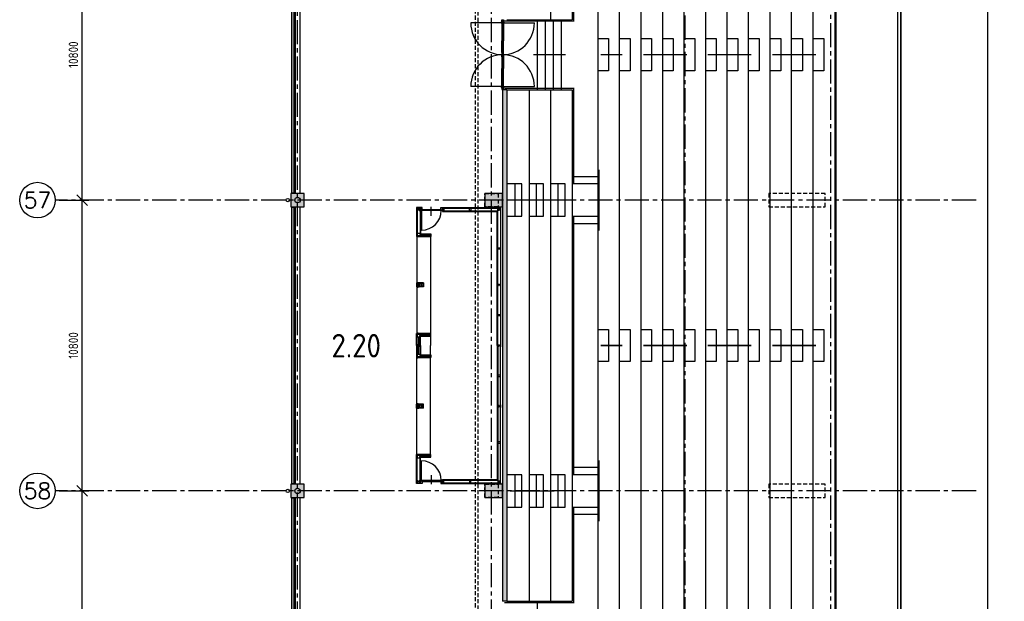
# Model space of a CAD drawing. Extents: x 2980 to 201049, y 2980 to 157420.
# Tile 39 of 78: x 2980 to 39549, y 74600 to 96200. Entities that reach past the tile are written whole.
import ezdxf
from ezdxf.enums import TextEntityAlignment as Align

# ---------------------------------------------------------------- set-up
doc = ezdxf.new("R2010")
doc.units = 0
doc.header["$LTSCALE"] = 1200
doc.header["$PDMODE"] = 1
doc.header["$PDSIZE"] = 200
doc.linetypes.add('CENTER2', pattern=[1.125, 0.75, -0.125, 0.125, -0.125])
doc.linetypes.add('HIDDEN2', pattern=[0.1875, 0.125, -0.0625])
doc.layers.get('0').update_dxf_attribs({"linetype": 'CONTINUOUS'})
doc.layers.get('DEFPOINTS').update_dxf_attribs({"linetype": 'CONTINUOUS'})
doc.layers.add('CIVIEL', color=8, linetype='CONTINUOUS')
doc.layers.add('STRAMIENLIJNEN', color=9, linetype='CENTER2')
doc.styles.add('5MM', font='romans', dxfattribs={"height": 1000})
doc.styles.add('FRANK', font='iso.shx', dxfattribs={"width": 1.2})
doc.styles.add('ISO200', font='archs.shx')
doc.dimstyles.new('DIM_200', dxfattribs={"dimscale": 200, "dimtxt": 1.75, "dimasz": 2, "dimexe": 1.25, "dimexo": 0.75, "dimgap": 0.75, "dimtad": 1, "dimdec": 4, "dimrnd": 0.1, "dimtxsty": 'ISO200', "dimblk1": 'OBLIQUE', "dimblk2": 'OBLIQUE', "dimsah": 1, "dimcen": 1, "dimclrd": 256, "dimclre": 256, "dimclrt": 256, "dimazin": 3, "dimtfac": 0.057143, "dimtdec": 4, "dimtmove": 0, "dimatfit": 3, "dimtolj": 1})

# ---------------------------------------------------------------- blocks, each defined once
blk = doc.blocks.new('_OBLIQUE')
at = {"color": 0, "linetype": 'BYBLOCK'}
blk.add_line((-0.5, -0.5), (0.5, 0.5), dxfattribs=at)
blk = doc.blocks.new('*D27')
at = {"linetype": 'BYBLOCK'}
for p, q in [((4450, 89500), (5550, 89500)), ((5300, 78700), (5300, 89500)), ((4450, 78700), (5550, 78700))]:
    blk.add_line(p, q, dxfattribs=at)
at = {"layer": 'DEFPOINTS', "color": 0, "linetype": 'BYBLOCK'}
for p in [(4300, 89500), (5300, 89500), (4300, 78700)]:
    blk.add_point(p, dxfattribs=at)
at = {"linetype": 'BYBLOCK', "xscale": 400, "yscale": 400, "zscale": 400}
for p, rotation in [((5300, 89500), 90), ((5300, 78700), 270)]:
    blk.add_blockref('_OBLIQUE', p, dxfattribs=dict(at, rotation=rotation))
at = {"linetype": 'BYBLOCK', "insert": (4975, 84100), "char_height": 350, "attachment_point": 5, "rotation": 90, "style": 'ISO200'}
blk.add_mtext('\\A1;10800', dxfattribs=at)
blk = doc.blocks.new('*D26')
at = {"linetype": 'BYBLOCK'}
for p, q in [((4450, 78700), (5550, 78700)), ((5300, 67900), (5300, 78700)), ((4450, 67900), (5550, 67900))]:
    blk.add_line(p, q, dxfattribs=at)
at = {"layer": 'DEFPOINTS', "color": 0, "linetype": 'BYBLOCK'}
for p in [(4300, 78700), (5300, 78700), (4300, 67900)]:
    blk.add_point(p, dxfattribs=at)
at = {"linetype": 'BYBLOCK', "xscale": 400, "yscale": 400, "zscale": 400}
for p, rotation in [((5300, 78700), 90), ((5300, 67900), 270)]:
    blk.add_blockref('_OBLIQUE', p, dxfattribs=dict(at, rotation=rotation))
at = {"linetype": 'BYBLOCK', "insert": (4975, 73300), "char_height": 350, "attachment_point": 5, "rotation": 90, "style": 'ISO200'}
blk.add_mtext('\\A1;10800', dxfattribs=at)
blk = doc.blocks.new('*D28')
at = {"linetype": 'BYBLOCK'}
for p, q in [((4450, 100300), (5550, 100300)), ((5300, 89500), (5300, 100300)), ((4450, 89500), (5550, 89500))]:
    blk.add_line(p, q, dxfattribs=at)
at = {"layer": 'DEFPOINTS', "color": 0, "linetype": 'BYBLOCK'}
for p in [(4300, 100300), (5300, 100300), (4300, 89500)]:
    blk.add_point(p, dxfattribs=at)
at = {"linetype": 'BYBLOCK', "xscale": 400, "yscale": 400, "zscale": 400}
for p, rotation in [((5300, 100300), 90), ((5300, 89500), 270)]:
    blk.add_blockref('_OBLIQUE', p, dxfattribs=dict(at, rotation=rotation))
at = {"linetype": 'BYBLOCK', "insert": (4975, 94900), "char_height": 350, "attachment_point": 5, "rotation": 90, "style": 'ISO200'}
blk.add_mtext('\\A1;10800', dxfattribs=at)

msp = doc.modelspace()

# ---------------------------------------------------------------- linework, layer by layer
at = {"layer": 'CIVIEL'}
for p, q in [((13216, 100050), (13216, 89750)), ((13384, 100050), (13384, 89750)), ((21070, 96200), (23500, 96200)), ((22208.55078, 93600), (22208.55078, 96200)), ((22508.55078, 93600), (22508.55078, 96200)), ((22808.55078, 93600), (22808.55078, 96200)), ((23108.55078, 93600), (23108.55078, 96200)), ((20913.25, 96082), (19731.25, 96082)), ((20881.5, 96060), (20881.5, 95409)), ((20901, 96060), (20907, 96058.94204)), ((20907, 96076), (20907, 95409)), ((20933, 96076), (20907, 96076)), ((20908.5, 96150), (20908.5, 96132)), ((20913.25, 96150), (20913.25, 96132)), ((20913.25, 96082), (22095.25, 96082)), ((20915, 96076), (20915, 95409)), ((20918, 96150), (20918, 96132)), ((20927, 96076), (20927, 95409)), ((20933, 96076), (20933, 95409)), ((20939, 96060), (20933, 96058.94204)), ((20945, 96060), (20945, 95409)), ((20881.5, 94981), (20881.5, 95409)), ((20907, 94965), (20907, 95409)), ((20915, 94965), (20915, 95409)), ((20927, 94965), (20927, 95409)), ((20933, 94965), (20933, 95409)), ((20945, 94981), (20945, 95409)), ((20881.5, 94819), (20881.5, 94391)), ((20901, 94981), (20907, 94982.05796)), ((20901, 94819), (20907, 94817.94204)), ((20933, 94965), (20907, 94965)), ((20907, 94835), (20907, 94391)), ((20933, 94835), (20907, 94835)), ((20908.5, 94900), (20908.5, 94909)), ((20908.5, 94900), (20908.5, 94891)), ((20913.25, 94891), (20913.25, 94909)), ((20913.25, 94909), (20913.25, 94891)), ((20915, 94835), (20915, 94391)), ((20918, 94900), (20918, 94909)), ((20918, 94900), (20918, 94891)), ((20927, 94835), (20927, 94391)), ((20939, 94981), (20933, 94982.05796)), ((20933, 94835), (20933, 94391)), ((20939, 94819), (20933, 94817.94204)), ((20945, 94819), (20945, 94391)), ((20881.5, 93740), (20881.5, 94391)), ((20907, 93724), (20907, 94391)), ((20915, 93724), (20915, 94391)), ((20927, 93724), (20927, 94391)), ((20933, 93724), (20933, 94391)), ((20945, 93740), (20945, 94391)), ((20913.25, 93718), (19731.25, 93718)), ((20901, 93740), (20907, 93741.05796)), ((20933, 93724), (20907, 93724)), ((20908.5, 93650), (20908.5, 93668)), ((20913.25, 93718), (22095.25, 93718)), ((20913.25, 93650), (20913.25, 93668)), ((20918, 93650), (20918, 93668)), ((20939, 93740), (20933, 93741.05796)), ((21070, 93600), (20907, 93600)), ((21070, 93600), (23500, 93600)), ((24450, 90367), (23500, 90367)), ((21366.66667, 90100), (21366.66667, 88900)), ((22166.66667, 90100), (22166.66667, 88900)), ((22966.66667, 90100), (22966.66667, 88900)), ((24450, 90100), (23500, 90100)), ((13216, 89250), (13216, 78950)), ((13384, 89250), (13384, 78950)), ((18259.32568, 88910.20594), (18259.32568, 89248.71665)), ((17714.82568, 89221.834), (17714.82568, 88150)), ((17854.82568, 89221.834), (17714.82568, 89221.834)), ((17727.32568, 89209.334), (17727.32568, 88162.5)), ((17727.32568, 89209.334), (17854.82568, 89209.334)), ((17739.82568, 89196.834), (17739.82568, 88175)), ((17739.82568, 89196.834), (17864.82568, 89196.834)), ((17852.32568, 89131.834), (17852.32568, 88225)), ((17864.82568, 89131.834), (17864.82568, 88225)), ((17906.82568, 89112.834), (17906.82568, 88382.834)), ((18678.82568, 89196.834), (20834.82568, 89196.834)), ((18678.82568, 89121.834), (18678.82568, 89071.834)), ((18678.82568, 89071.834), (20709.82568, 89071.834)), ((18688.82568, 89221.834), (20834.82568, 89221.834)), ((18688.82568, 89209.334), (20834.82568, 89209.334)), ((18691.32568, 89121.834), (18691.32568, 89084.334)), ((18691.32568, 89096.834), (20734.82568, 89096.834)), ((18691.32568, 89084.334), (20722.32568, 89084.334)), ((20709.82568, 84100), (20709.82568, 89071.834)), ((20722.32568, 84100), (20722.32568, 89084.334)), ((20734.82568, 84100), (20734.82568, 89096.834)), ((20834.82568, 89196.834), (20834.82568, 89221.834)), ((20834.82568, 89096.834), (20834.82568, 84100)), ((23500, 88900), (24450, 88900)), ((23500, 88633), (24450, 88633)), ((17714.82568, 88150), (18249.82568, 88150)), ((17732.32568, 88150), (17732.32568, 86425)), ((18232.32568, 88150), (17732.32568, 88150)), ((17839.82568, 88225), (18224.82568, 88225)), ((17864.82568, 88250), (18249.82568, 88250)), ((17864.82568, 88237.5), (18237.32568, 88237.5)), ((18224.82568, 88225), (18224.82568, 88175)), ((18232.32568, 88150), (18232.32568, 84100)), ((18237.32568, 88237.5), (18237.32568, 88162.5)), ((18249.82568, 88250), (18249.82568, 88150)), ((17982.32568, 86425), (17714.82568, 86425)), ((17714.82568, 86425), (17714.82568, 86275)), ((17969.82568, 86412.5), (17727.32568, 86412.5)), ((17727.32568, 86412.5), (17727.32568, 86287.5)), ((17739.82568, 86400), (17957.32568, 86400)), ((17739.82568, 86400), (17739.82568, 86300)), ((17835.82568, 86400), (17835.82568, 86400)), ((17957.32568, 86400), (17957.32568, 86300)), ((17969.82568, 86412.5), (17969.82568, 86287.5)), ((17982.32568, 86425), (17982.32568, 86275)), ((17982.32568, 86275), (17714.82568, 86275)), ((17969.82568, 86287.5), (17727.32568, 86287.5)), ((17732.32568, 86275), (17732.32568, 84550)), ((17714.82568, 84100), (17714.82568, 84550)), ((17714.82568, 84550), (18249.82568, 84550)), ((17727.32568, 84100), (17727.32568, 84537.5)), ((18232.32568, 84550), (17732.32568, 84550)), ((17739.82568, 84100), (17739.82568, 84525)), ((17839.82568, 84100), (17839.82568, 84475)), ((17839.82568, 84475), (18224.82568, 84475)), ((18224.82568, 84475), (18224.82568, 84525)), ((18237.32568, 84462.5), (18237.32568, 84537.5)), ((18249.82568, 84450), (18249.82568, 84550)), ((17789.82568, 84425), (17789.82568, 84100)), ((17839.82568, 84462.5), (18237.32568, 84462.5)), ((17839.82568, 84450), (18249.82568, 84450)), ((17852.32568, 84100), (17852.32568, 84450.19321)), ((17864.82568, 84100), (17864.82568, 84450.19321)), ((17714.82568, 84100), (17714.82568, 83650)), ((17727.32568, 84100), (17727.32568, 83662.5)), ((17739.82568, 84100), (17739.82568, 83675)), ((17789.82568, 83775), (17789.82568, 84100)), ((17839.82568, 84100), (17839.82568, 83725)), ((17839.82568, 83750), (18249.82568, 83750)), ((17852.32568, 84100), (17852.32568, 83749.80679)), ((17864.82568, 84100), (17864.82568, 83749.80679)), ((18232.32568, 80050), (18232.32568, 84100)), ((18249.82568, 83750), (18249.82568, 83650)), ((20709.82568, 84100), (20709.82568, 79128.166)), ((20722.32568, 84100), (20722.32568, 79115.666)), ((20734.82568, 84100), (20734.82568, 79103.166)), ((20834.82568, 79103.166), (20834.82568, 84100)), ((17714.82568, 83650), (18249.82568, 83650)), ((17732.32568, 80050), (17732.32568, 83650)), ((18232.32568, 83650), (17732.32568, 83650)), ((17839.82568, 83737.5), (18237.32568, 83737.5)), ((17839.82568, 83725), (18224.82568, 83725)), ((18224.82568, 83725), (18224.82568, 83675)), ((18237.32568, 83737.5), (18237.32568, 83662.5)), ((17982.32568, 81925), (17714.82568, 81925)), ((17714.82568, 81775), (17714.82568, 81925)), ((17982.32568, 81775), (17982.32568, 81925)), ((17982.32568, 81775), (17714.82568, 81775)), ((17969.82568, 81912.5), (17727.32568, 81912.5)), ((17727.32568, 81787.5), (17727.32568, 81912.5)), ((17969.82568, 81787.5), (17727.32568, 81787.5)), ((17739.82568, 81800), (17739.82568, 81900)), ((17739.82568, 81800), (17957.32568, 81800)), ((17835.82568, 81800), (17835.82568, 81800)), ((17957.32568, 81800), (17957.32568, 81900)), ((17969.82568, 81787.5), (17969.82568, 81912.5)), ((17714.82568, 78978.166), (17714.82568, 80050)), ((17714.82568, 80050), (18249.82568, 80050)), ((17727.32568, 78990.666), (17727.32568, 80037.5)), ((18232.32568, 80050), (17732.32568, 80050)), ((17739.82568, 79003.166), (17739.82568, 80025)), ((17839.82568, 79975), (18224.82568, 79975)), ((17852.32568, 79068.166), (17852.32568, 79975)), ((17864.82568, 79068.166), (17864.82568, 79975)), ((17864.82568, 79962.5), (18237.32568, 79962.5)), ((17864.82568, 79950), (18249.82568, 79950)), ((17906.82568, 79087.166), (17906.82568, 79817.166)), ((18224.82568, 79975), (18224.82568, 80025)), ((18237.32568, 79962.5), (18237.32568, 80037.5)), ((18249.82568, 79950), (18249.82568, 80050)), ((24450, 79567), (23500, 79567)), ((17727.32568, 78990.666), (17854.82568, 78990.666)), ((17739.82568, 79003.166), (17864.82568, 79003.166)), ((18259.32568, 79289.79406), (18259.32568, 78951.28335)), ((18678.82568, 79128.166), (20709.82568, 79128.166)), ((18678.82568, 79078.166), (18678.82568, 79128.166)), ((18678.82568, 79003.166), (20834.82568, 79003.166)), ((18678.82568, 78990.666), (20834.82568, 78990.666)), ((18691.32568, 79115.666), (20722.32568, 79115.666)), ((18691.32568, 79078.166), (18691.32568, 79115.666)), ((18691.32568, 79103.166), (20734.82568, 79103.166)), ((20834.82568, 79003.166), (20834.82568, 78978.166)), ((21366.66667, 79300), (21366.66667, 78100)), ((22166.66667, 79300), (22166.66667, 78100)), ((22966.66667, 79300), (22966.66667, 78100)), ((24450, 79300), (23500, 79300)), ((17854.82568, 78978.166), (17714.82568, 78978.166)), ((18678.82568, 78978.166), (20834.82568, 78978.166)), ((13216, 78450), (13216, 68150)), ((13384, 78450), (13384, 68150)), ((23500, 78100), (24450, 78100)), ((23500, 77833), (24450, 77833)), ((21070, 74600), (20907, 74600)), ((21070, 74600), (23500, 74600)), ((22208.55078, 72000), (22208.55078, 74600))]:
    msp.add_line(p, q, dxfattribs=at)
at = {"layer": 'CIVIEL', "linetype": 'HIDDEN2'}
msp.add_lwpolyline([(97900, 140505), (34799.2354, 140505), (27961.11408, 137672.5574), (22727.4426, 132438.88592), (19895, 125600.7646), (19895, 46625), (20005, 46625), (20005, 125578.88423), (22820.69609, 132376.57593), (28023.42407, 137579.30391), (34821.11577, 140395), (97900, 140395)], dxfattribs=at)
at = {"layer": 'CIVIEL'}
for points in [[(157050, 32250), (160094.71876, 32250), (165258.68569, 34388.98514), (169211.01486, 38341.31431), (171350, 43505.28124), (171350, 124694.71876), (169211.01486, 129858.68569), (165258.68569, 133811.01486), (160094.71876, 135950), (35705.28124, 135950), (30541.31431, 133811.01486), (26588.98514, 129858.68569), (24450, 124694.71876), (24450, 43505.28124), (26588.98514, 38341.31431), (30541.31431, 34388.98514), (35705.28124, 32250), (38730, 32250)], [(35864.41113, 135150), (30994.47791, 133132.80761), (27267.19239, 129405.52209), (25250, 124535.58887), (25250, 43664.41113), (27267.19239, 38794.47791), (30994.47791, 35067.19239), (35864.41113, 33050), (38730, 33050)], [(36023.54103, 134350), (31447.64151, 132454.60036), (27945.39964, 128952.35849), (26050, 124376.45897), (26050, 43823.54103), (27945.39964, 39247.64151), (31447.64151, 35745.39964), (36023.54103, 33850), (38730, 33850)], [(36182.67092, 133550), (31900.80511, 131776.39311), (28623.60689, 128499.19489), (26850, 124217.32908), (26850, 43982.67092), (28623.60689, 39700.80511), (31900.80511, 36423.60689), (36182.67092, 34650), (38730, 34650)], [(35700, 50420.1491), (38936.59143, 49765.18604), (38936.59143, 118423.64896), (35700, 117779.8509), (35700, 50420.1491)], [(35700, 50420.1491), (35700, 117779.8509)], [(22700, 115200), (22700, 96200)], [(23500, 115200), (23500, 96200)], [(33250, 100550), (33250, 45255.71007), (34049.26491, 43326.11389), (34229.50486, 43145.87393)], [(35600, 50429.99824), (35600, 100250)], [(27650, 100101.22795), (27650, 44141.80081), (29301.81414, 40153.9687), (32353.9687, 37101.81414), (36341.80081, 35450), (38730, 35450)], [(30050, 44619.1905), (30050, 99907.26182)], [(30850, 44778.32039), (30850, 99971.91695)], [(31650, 44937.45028), (31650, 99874.93407)], [(32450, 45096.58018), (32450, 99907.26182)], [(28450, 99810.27857), (28450, 44300.93071), (29980.0214, 40607.1323), (30160.26135, 40426.89235)], [(29250, 44460.0606), (29250, 99810.27857)], [(20901, 96082), (20901, 96060), (20881.5, 96060), (20881.5, 96082)], [(24450, 95500), (24850, 95500), (24850, 94300), (24450, 94300)], [(25250, 95500), (25650, 95500), (25650, 94300), (25250, 94300)], [(26050, 95500), (26450, 95500), (26450, 94300), (26050, 94300)], [(26850, 95500), (27250, 95500), (27250, 94300), (26850, 94300)], [(27650, 95500), (28050, 95500), (28050, 94300), (27650, 94300)], [(28450, 95500), (28850, 95500), (28850, 94300), (28450, 94300)], [(29250, 95500), (29650, 95500), (29650, 94300), (29250, 94300)], [(30050, 95500), (30450, 95500), (30450, 94300), (30050, 94300)], [(30850, 95500), (31250, 95500), (31250, 94300), (30850, 94300)], [(31650, 95500), (32050, 95500), (32050, 94300), (31650, 94300)], [(32450, 95500), (32850, 95500), (32850, 94300), (32450, 94300)], [(20901, 94959), (20901, 94981), (20881.5, 94981), (20881.5, 94959)], [(20901, 94841), (20901, 94819), (20881.5, 94819), (20881.5, 94841)], [(20901, 93718), (20901, 93740), (20881.5, 93740), (20881.5, 93718)], [(20907, 93600), (20907, 74600)], [(21070, 93600), (21070, 74600)], [(21900, 93600), (21900, 74600)], [(22700, 93600), (22700, 74600)], [(23500, 93600), (23500, 74600)], [(21100, 88900), (21633.33333, 88900), (21633.33333, 90100), (21100, 90100)], [(21900, 88900), (22433.33333, 88900), (22433.33333, 90100), (21900, 90100)], [(22700, 88900), (23233.33333, 88900), (23233.33333, 90100), (22700, 90100)], [(17727.32568, 88162.5), (18237.32568, 88162.5)], [(17739.82568, 88175), (18224.82568, 88175)], [(17739.82568, 88120), (17739.82568, 88150), (17814.82568, 88150)], [(17757.32568, 88150), (17757.32568, 88120)], [(17739.82568, 86455), (17739.82568, 86425), (17814.82568, 86425)], [(17757.32568, 86455), (17757.32568, 86425)], [(17739.82568, 86300), (17957.32568, 86300)], [(17739.82568, 86245), (17739.82568, 86275), (17814.82568, 86275)], [(17757.32568, 86245), (17757.32568, 86275)], [(17835.82568, 86300), (17835.82568, 86300)], [(17727.32568, 84537.5), (18237.32568, 84537.5)], [(17739.82568, 84580), (17739.82568, 84550), (17814.82568, 84550)], [(17739.82568, 84525), (18224.82568, 84525)], [(17757.32568, 84580), (17757.32568, 84550)], [(24450, 84700), (24850, 84700), (24850, 83500), (24450, 83500)], [(25250, 84700), (25650, 84700), (25650, 83500), (25250, 83500)], [(26050, 84700), (26450, 84700), (26450, 83500), (26050, 83500)], [(26850, 84700), (27250, 84700), (27250, 83500), (26850, 83500)], [(27650, 84700), (28050, 84700), (28050, 83500), (27650, 83500)], [(28450, 84700), (28850, 84700), (28850, 83500), (28450, 83500)], [(29250, 84700), (29650, 84700), (29650, 83500), (29250, 83500)], [(30050, 84700), (30450, 84700), (30450, 83500), (30050, 83500)], [(30850, 84700), (31250, 84700), (31250, 83500), (30850, 83500)], [(31650, 84700), (32050, 84700), (32050, 83500), (31650, 83500)], [(32450, 84700), (32850, 84700), (32850, 83500), (32450, 83500)], [(20738.82568, 84150), (20738.82568, 84100)], [(20738.82568, 84050), (20738.82568, 84100)], [(17727.32568, 83662.5), (18237.32568, 83662.5)], [(17739.82568, 83675), (18224.82568, 83675)], [(17739.82568, 83620), (17739.82568, 83650), (17814.82568, 83650)], [(17757.32568, 83620), (17757.32568, 83650)], [(17732.82568, 81955), (17732.82568, 81925), (17807.82568, 81925)], [(17750.32568, 81955), (17750.32568, 81925)], [(17732.82568, 81745), (17732.82568, 81775), (17807.82568, 81775)], [(17739.82568, 81900), (17957.32568, 81900)], [(17750.32568, 81745), (17750.32568, 81775)], [(17835.82568, 81900), (17835.82568, 81900)], [(17727.32568, 80037.5), (18237.32568, 80037.5)], [(17739.82568, 80080), (17739.82568, 80050), (17814.82568, 80050)], [(17739.82568, 80025), (18224.82568, 80025)], [(17757.32568, 80050), (17757.32568, 80080)], [(21100, 78100), (21633.33333, 78100), (21633.33333, 79300), (21100, 79300)], [(21900, 78100), (22433.33333, 78100), (22433.33333, 79300), (21900, 79300)], [(22700, 78100), (23233.33333, 78100), (23233.33333, 79300), (22700, 79300)]]:
    msp.add_lwpolyline(points, dxfattribs=at)
at = {"layer": 'CIVIEL', "const_width": 50}
for points in [[(38750, 36300), (36510.87633, 36300), (32835.45503, 37822.40935), (30238.6973, 40419.16708), (34307.94081, 43138.14867), (34091.65286, 43354.43661), (33300, 45265.65569), (33300, 100575), (32659.00449, 100575)], [(20983, 96150), (23550, 96150), (23550, 99700)], [(20983, 93650), (23550, 93650), (23550, 90100)], [(24500, 90634), (24500, 88366)], [(23550, 79300), (23550, 88900)], [(24500, 79834), (24500, 77566)], [(20983, 74550), (23550, 74550), (23550, 78100)]]:
    msp.add_lwpolyline(points, dxfattribs=at)
at = {"layer": 'CIVIEL'}
for points in [[(13070, 89770), (13170, 89770), (13170, 100030), (13070, 100030)], [(20945, 96150), (20945, 96150), (20881.5, 96150), (20881.5, 96150), (20881.5, 96150), (20881.5, 96195), (20945, 96195), (20945, 96195), (20945, 96195), (20945, 96150)], [(20945, 96132), (20945, 96132), (20945, 96060), (20939, 96060), (20939, 96082), (20881.5, 96082), (20881.5, 96132), (20881.5, 96132), (20881.5, 96132), (20945, 96132)], [(20945, 94909), (20945, 94909), (20945, 94981), (20939, 94981), (20939, 94959), (20881.5, 94959), (20881.5, 94909), (20881.5, 94909), (20881.5, 94909), (20945, 94909)], [(20945, 94891), (20945, 94891), (20945, 94819), (20939, 94819), (20939, 94841), (20881.5, 94841), (20881.5, 94891), (20881.5, 94891), (20881.5, 94891), (20945, 94891)], [(20945, 93668), (20945, 93668), (20945, 93740), (20939, 93740), (20939, 93718), (20881.5, 93718), (20881.5, 93668), (20881.5, 93668), (20881.5, 93668), (20945, 93668)], [(20945, 93650), (20945, 93650), (20881.5, 93650), (20881.5, 93650), (20881.5, 93650), (20881.5, 93605), (20945, 93605), (20945, 93605), (20945, 93605), (20945, 93650)], [(13050, 89250), (13550, 89250), (13550, 89750), (13050, 89750)], [(13050, 89250), (13550, 89250), (13550, 89750), (13050, 89750)], [(20250, 89250), (20907, 89250), (20907, 89750), (20250, 89750)], [(20250, 89250), (20907, 89250), (20907, 89750), (20250, 89750)], [(13070, 78970), (13170, 78970), (13170, 89230), (13070, 89230)], [(17864.82568, 89196.834), (17864.82568, 89131.834), (17835.82568, 89131.834), (17835.82568, 89196.834)], [(17906.82568, 89107.834), (17906.82568, 89152.834), (17921.82568, 89152.834), (17921.82568, 89221.834), (17854.82568, 89221.834), (17854.82568, 89209.334), (17864.82568, 89209.334), (17864.82568, 89107.834), (17864.82568, 89107.834), (17864.82568, 89107.834)], [(18636.82568, 89112.834), (17906.82568, 89112.834), (17906.82568, 89152.834), (18636.82568, 89152.834)], [(18636.82568, 89107.834), (18636.82568, 89152.834), (18621.82568, 89152.834), (18621.82568, 89221.834), (18688.82568, 89221.834), (18688.82568, 89209.334), (18678.82568, 89209.334), (18678.82568, 89107.834), (18678.82568, 89107.834), (18678.82568, 89107.834)], [(18678.82568, 89121.834), (18678.82568, 89196.834), (18728.82568, 89196.834), (18728.82568, 89096.834), (18691.32568, 89096.834), (18691.32568, 89121.834)], [(19681.82568, 89196.834), (19731.82568, 89196.834), (19731.82568, 89096.834), (19681.82568, 89096.834)], [(17852.32568, 88175), (17739.82568, 88175), (17739.82568, 88275), (17839.82568, 88275), (17839.82568, 88225), (17852.32568, 88225)], [(18224.82568, 88225), (18124.82568, 88225), (18124.82568, 88175), (18224.82568, 88175)], [(20834.82568, 87725), (20834.82568, 87675), (20734.82568, 87675), (20734.82568, 87725)], [(17747.82568, 86400), (17747.82568, 86364.5), (17759.82568, 86352.5), (17815.82568, 86352.5), (17827.82568, 86364.5), (17827.82568, 86400)], [(17747.82568, 86300), (17747.82568, 86335.5), (17759.82568, 86347.5), (17815.82568, 86347.5), (17827.82568, 86335.5), (17827.82568, 86300)], [(17957.32568, 86300), (17907.32568, 86300), (17907.32568, 86400), (17957.32568, 86400)], [(20834.82568, 85250), (20834.82568, 85200), (20734.82568, 85200), (20734.82568, 85250)], [(17852.32568, 84525), (17739.82568, 84525), (17739.82568, 84425), (17839.82568, 84425), (17839.82568, 84475), (17852.32568, 84475)], [(18224.82568, 84475), (18124.82568, 84475), (18124.82568, 84525), (18224.82568, 84525)], [(17852.32568, 83675), (17739.82568, 83675), (17739.82568, 83775), (17839.82568, 83775), (17839.82568, 83725), (17852.32568, 83725)], [(18224.82568, 83725), (18124.82568, 83725), (18124.82568, 83675), (18224.82568, 83675)], [(20834.82568, 82950), (20834.82568, 83000), (20734.82568, 83000), (20734.82568, 82950)], [(17747.82568, 81900), (17747.82568, 81864.5), (17759.82568, 81852.5), (17815.82568, 81852.5), (17827.82568, 81864.5), (17827.82568, 81900)], [(17747.82568, 81800), (17747.82568, 81835.5), (17759.82568, 81847.5), (17815.82568, 81847.5), (17827.82568, 81835.5), (17827.82568, 81800)], [(17957.32568, 81900), (17907.32568, 81900), (17907.32568, 81800), (17957.32568, 81800)], [(20834.82568, 80475), (20834.82568, 80525), (20734.82568, 80525), (20734.82568, 80475)], [(17852.32568, 80025), (17739.82568, 80025), (17739.82568, 79925), (17839.82568, 79925), (17839.82568, 79975), (17852.32568, 79975)], [(18224.82568, 79975), (18124.82568, 79975), (18124.82568, 80025), (18224.82568, 80025)], [(17864.82568, 79003.166), (17864.82568, 79068.166), (17835.82568, 79068.166), (17835.82568, 79003.166)], [(17906.82568, 79092.166), (17906.82568, 79047.166), (17921.82568, 79047.166), (17921.82568, 78978.166), (17854.82568, 78978.166), (17854.82568, 78990.666), (17864.82568, 78990.666), (17864.82568, 79092.166), (17864.82568, 79092.166), (17864.82568, 79092.166)], [(18636.82568, 79087.166), (17906.82568, 79087.166), (17906.82568, 79047.166), (18636.82568, 79047.166)], [(18636.82568, 79092.166), (18636.82568, 79047.166), (18621.82568, 79047.166), (18621.82568, 78978.166), (18688.82568, 78978.166), (18688.82568, 78990.666), (18678.82568, 78990.666), (18678.82568, 79092.166), (18678.82568, 79092.166), (18678.82568, 79092.166)], [(18678.82568, 79078.166), (18678.82568, 79003.166), (18728.82568, 79003.166), (18728.82568, 79103.166), (18691.32568, 79103.166), (18691.32568, 79078.166)], [(19681.82568, 79003.166), (19731.82568, 79003.166), (19731.82568, 79103.166), (19681.82568, 79103.166)], [(13050, 78450), (13550, 78450), (13550, 78950), (13050, 78950)], [(20250, 78450), (20907, 78450), (20907, 78950), (20250, 78950)], [(13070, 68170), (13170, 68170), (13170, 78430), (13070, 78430)]]:
    msp.add_lwpolyline(points, close=True, dxfattribs=at)
for points, format in [([(23108.55078, 95500, 0, 14.64, 0), (23079.27078, 95500, 14.64, 50, 0), (23008.55078, 95500, 50, 85.36, 0), (22937.83078, 95500, 85.36, 100, 0), (22908.55078, 95500, 0, 0, 0), (22208.55078, 95500, 0, 0, 0)], "xyseb"), ([(23108.55078, 94300, 0, 14.64, 0), (23079.27078, 94300, 14.64, 50, 0), (23008.55078, 94300, 50, 85.36, 0), (22937.83078, 94300, 85.36, 100, 0), (22908.55078, 94300, 0, 0, 0), (22208.55078, 94300, 0, 0, 0)], "xyseb"), ([(17835.82568, 84100), (17835.82568, 84150), (17827.82568, 84150), (17827.82568, 84114.5, -0.4142135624), (17815.82568, 84102.5), (17759.82568, 84102.5, -0.4142135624), (17747.82568, 84114.5), (17747.82568, 84150), (17739.82568, 84150), (17739.82568, 84100)], "xyb"), ([(20834.82568, 84100), (20834.82568, 84150), (20826.82568, 84150), (20826.82568, 84114.5, -0.4142135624), (20814.82568, 84102.5), (20758.82568, 84102.5, -0.4142135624), (20746.82568, 84114.5), (20746.82568, 84150), (20738.82568, 84150)], "xyb"), ([(17835.82568, 84100), (17835.82568, 84050), (17827.82568, 84050), (17827.82568, 84085.5, 0.4142135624), (17815.82568, 84097.5), (17759.82568, 84097.5, 0.4142135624), (17747.82568, 84085.5), (17747.82568, 84050), (17739.82568, 84050), (17739.82568, 84100)], "xyb"), ([(20834.82568, 84100), (20834.82568, 84050), (20826.82568, 84050), (20826.82568, 84085.5, 0.4142135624), (20814.82568, 84097.5), (20758.82568, 84097.5, 0.4142135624), (20746.82568, 84085.5), (20746.82568, 84050), (20738.82568, 84050)], "xyb")]:
    msp.add_lwpolyline(points, format=format, dxfattribs=at)
at = {"layer": 'CIVIEL', "const_width": 50, "flags": 128}
for points in [[(23258.55078, 94900), (22058.55078, 94900)], [(25359.18348, 94900), (24559, 94900)], [(27759.18348, 94900), (26136.18348, 94900)], [(30159.18348, 94900), (28536.18348, 94900)], [(32559.18348, 94900), (30936.18348, 94900)], [(22833.64737, 89500), (21185.64737, 89500)], [(25359.18348, 84100), (24559.18348, 84100)], [(27759.18348, 84100), (26136.18348, 84100)], [(30159.18348, 84100), (28536.18348, 84100)], [(32559.18348, 84100), (30936.18348, 84100)], [(22833.64737, 78700), (21185.64737, 78700)]]:
    msp.add_lwpolyline(points, dxfattribs=at)
at = {"layer": 'CIVIEL', "linetype": 'HIDDEN2'}
for points in [[(20250, 89250), (20250, 89750), (20750, 89750), (20750, 89250)], [(30800, 89250), (32900, 89250), (32900, 89750), (30800, 89750)], [(20250, 78450), (20250, 78950), (20750, 78950), (20750, 78450)], [(30800, 78450), (32900, 78450), (32900, 78950), (30800, 78950)]]:
    msp.add_lwpolyline(points, close=True, dxfattribs=at)
at = {"layer": 'CIVIEL'}
for points in [[(17835.82568, 89096.834), (17835.82568, 89196.834), (17827.82568, 89196.834), (17827.82568, 89161.334, -0.4142135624), (17815.82568, 89149.334), (17759.82568, 89149.334, -0.4142135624), (17747.82568, 89161.334), (17747.82568, 89196.834), (17739.82568, 89196.834), (17739.82568, 89096.834), (17747.82568, 89096.834), (17747.82568, 89132.334, -0.4142135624), (17759.82568, 89144.334), (17815.82568, 89144.334, -0.4142135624), (17827.82568, 89132.334), (17827.82568, 89096.834)], [(20738.82568, 89096.834), (20738.82568, 89196.834), (20746.82568, 89196.834), (20746.82568, 89161.334, 0.4142135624), (20758.82568, 89149.334), (20814.82568, 89149.334, 0.4142135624), (20826.82568, 89161.334), (20826.82568, 89196.834), (20834.82568, 89196.834), (20834.82568, 89096.834), (20826.82568, 89096.834), (20826.82568, 89132.334, 0.4142135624), (20814.82568, 89144.334), (20758.82568, 89144.334, 0.4142135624), (20746.82568, 89132.334), (20746.82568, 89096.834)], [(17835.82568, 86300), (17835.82568, 86400), (17827.82568, 86400), (17827.82568, 86364.5, -0.4142135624), (17815.82568, 86352.5), (17759.82568, 86352.5, -0.4142135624), (17747.82568, 86364.5), (17747.82568, 86400), (17739.82568, 86400), (17739.82568, 86300), (17747.82568, 86300), (17747.82568, 86335.5, -0.4142135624), (17759.82568, 86347.5), (17815.82568, 86347.5, -0.4142135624), (17827.82568, 86335.5), (17827.82568, 86300)], [(20738.82568, 86400), (20738.82568, 86300), (20746.82568, 86300), (20746.82568, 86335.5, -0.4142135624), (20758.82568, 86347.5), (20814.82568, 86347.5, -0.4142135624), (20826.82568, 86335.5), (20826.82568, 86300), (20834.82568, 86300), (20834.82568, 86400), (20826.82568, 86400), (20826.82568, 86364.5, -0.4142135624), (20814.82568, 86352.5), (20758.82568, 86352.5, -0.4142135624), (20746.82568, 86364.5), (20746.82568, 86400)], [(17835.82568, 81900), (17835.82568, 81800), (17827.82568, 81800), (17827.82568, 81835.5, 0.4142135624), (17815.82568, 81847.5), (17759.82568, 81847.5, 0.4142135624), (17747.82568, 81835.5), (17747.82568, 81800), (17739.82568, 81800), (17739.82568, 81900), (17747.82568, 81900), (17747.82568, 81864.5, 0.4142135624), (17759.82568, 81852.5), (17815.82568, 81852.5, 0.4142135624), (17827.82568, 81864.5), (17827.82568, 81900)], [(20738.82568, 81800), (20738.82568, 81900), (20746.82568, 81900), (20746.82568, 81864.5, 0.4142135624), (20758.82568, 81852.5), (20814.82568, 81852.5, 0.4142135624), (20826.82568, 81864.5), (20826.82568, 81900), (20834.82568, 81900), (20834.82568, 81800), (20826.82568, 81800), (20826.82568, 81835.5, 0.4142135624), (20814.82568, 81847.5), (20758.82568, 81847.5, 0.4142135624), (20746.82568, 81835.5), (20746.82568, 81800)], [(17835.82568, 79103.166), (17835.82568, 79003.166), (17827.82568, 79003.166), (17827.82568, 79038.666, 0.4142135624), (17815.82568, 79050.666), (17759.82568, 79050.666, 0.4142135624), (17747.82568, 79038.666), (17747.82568, 79003.166), (17739.82568, 79003.166), (17739.82568, 79103.166), (17747.82568, 79103.166), (17747.82568, 79067.666, 0.4142135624), (17759.82568, 79055.666), (17815.82568, 79055.666, 0.4142135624), (17827.82568, 79067.666), (17827.82568, 79103.166)], [(20738.82568, 79103.166), (20738.82568, 79003.166), (20746.82568, 79003.166), (20746.82568, 79038.666, -0.4142135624), (20758.82568, 79050.666), (20814.82568, 79050.666, -0.4142135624), (20826.82568, 79038.666), (20826.82568, 79003.166), (20834.82568, 79003.166), (20834.82568, 79103.166), (20826.82568, 79103.166), (20826.82568, 79067.666, -0.4142135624), (20814.82568, 79055.666), (20758.82568, 79055.666, -0.4142135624), (20746.82568, 79067.666), (20746.82568, 79103.166)]]:
    msp.add_lwpolyline(points, format="xyb", close=True, dxfattribs=at)
for centre, radius in [((13300, 89500), 100), ((12937.5, 89500), 62.5), ((12937.5, 89500), 62.5), ((12937.5, 78700), 62.5), ((13300, 78700), 100)]:
    msp.add_circle(centre, radius, dxfattribs=at)
for centre, radius, start, end in [((20913.25, 96082), 1182, 180, 360), ((20913.25, 96082), 59.2289, 360, 180), ((20913.25, 93718), 1182, 360, 180), ((20913.25, 93718), 59.2289, 180, 360), ((17906.82568, 89112.834), 730, 270, 0), ((17906.82568, 79087.166), 730, 0, 90)]:
    msp.add_arc(centre, radius, start, end, dxfattribs=at)
for points in [[(13070, 89770), (13170, 89770), (13070, 100030), (13170, 100030)], [(20907, 93600), (21070, 93600), (20907, 74600), (21070, 74600)], [(13050, 89750), (13550, 89750), (13050, 89250), (13550, 89250)], [(13050, 89750), (13550, 89750), (13050, 89250), (13550, 89250)], [(20250, 89750), (20907, 89750), (20250, 89250), (20907, 89250)], [(20250, 89750), (20907, 89750), (20250, 89250), (20907, 89250)], [(13070, 78970), (13170, 78970), (13070, 89230), (13170, 89230)], [(13050, 78950), (13550, 78950), (13050, 78450), (13550, 78450)], [(20250, 78950), (20907, 78950), (20250, 78450), (20907, 78450)], [(13070, 68170), (13170, 68170), (13070, 78430), (13170, 78430)]]:
    msp.add_solid(points, dxfattribs=at)
at = {"layer": 'STRAMIENLIJNEN'}
for p, q in [((13300, 41287.40834), (13300, 126912.59166)), ((20500, 42719.57739), (20500, 125480.42261)), ((27700, 44151.74643), (27700, 124048.25357)), ((33100, 45225.87322), (33100, 122974.12678)), ((38500, 89500), (4300, 89500)), ((38500, 78700), (4300, 78700))]:
    msp.add_line(p, q, dxfattribs=at)
at = {"layer": 'STRAMIENLIJNEN', "color": 2, "linetype": 'CONTINUOUS'}
for centre in [(3640, 89500), (3640, 78700)]:
    msp.add_circle(centre, 660, dxfattribs=at)

# ---------------------------------------------------------------- texts
at = {"layer": 'CIVIEL', "style": 'FRANK'}
msp.add_text('2.20', height=875, rotation=360, dxfattribs=at).set_placement((14556.32546, 83654.66626))
at = {"layer": 'STRAMIENLIJNEN', "color": 1, "linetype": 'CONTINUOUS', "style": '5MM'}
for s, p in [('57', (3640, 89500)), ('58', (3640, 78700))]:
    msp.add_text(s, height=600, dxfattribs=at).set_placement(p, align=Align.MIDDLE)

# ---------------------------------------------------------------- dimensions: what is measured, and where the dimension line sits
at = {"layer": 'STRAMIENLIJNEN', "linetype": 'CONTINUOUS'}
for base, p1, p2, picture, middle in [((5300, 100300), (4300, 89500), (4300, 100300), '*D28', (4975, 94900)), ((5300, 89500), (4300, 78700), (4300, 89500), '*D27', (4975, 84100)), ((5300, 78700), (4300, 67900), (4300, 78700), '*D26', (4975, 73300))]:
    dim = msp.add_linear_dim(base=base, p1=p1, p2=p2, angle=90, dimstyle='DIM_200', dxfattribs=at)
    dim.commit()
    dim.dimension.update_dxf_attribs({"geometry": picture, "text_midpoint": middle})

doc.saveas('drawing.dxf')
